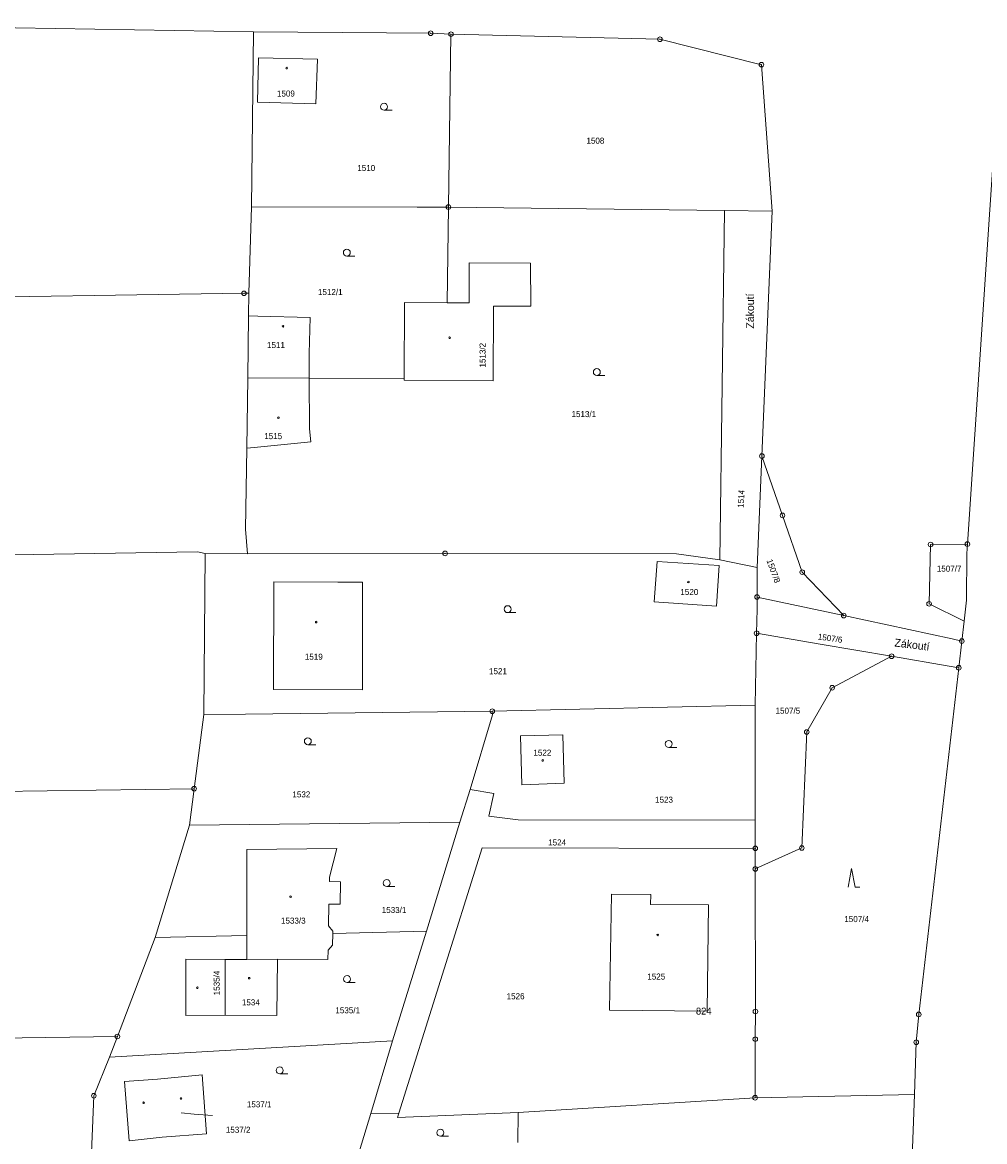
# Model space of a CAD drawing. Header units: metres. Extents: x -457056 to -456407, y -1113260 to -1112665.
# Tile 10 of 16: x -456737 to -456633, y -1113077 to -1112956. Entities that reach past the tile are written whole.
import ezdxf
from ezdxf.enums import TextEntityAlignment as Align

# ---------------------------------------------------------------- set-up
doc = ezdxf.new("R2010")
doc.units = ezdxf.units.M
for name, color, linetype, lineweight in [('KM_doplnkovy_popis', 7, 'Continuous', 0), ('KM_Parcelni_cislo', 7, 'Continuous', 0), ('KM_Plochy_katastr', 7, 'Continuous', 0), ('KM_Vlastnicka_hranice', 7, 'Continuous', 0)]:
    doc.layers.add(name, color=color, linetype=linetype, lineweight=lineweight)
doc.styles.add('Style-cs_Working', font='cs_Working.shx')

# ---------------------------------------------------------------- blocks, each defined once
blk = doc.blocks.new('4.02')
at = {"layer": 'KM_Plochy_katastr', "color": 251, "linetype": 'Continuous', "lineweight": 0}
blk.add_circle((-0.01, 0), 0.175, dxfattribs=at)
blk = doc.blocks.new('3.04')
at = {"layer": 'KM_Plochy_katastr', "color": 251, "linetype": 'Continuous', "lineweight": 0}
blk.add_line((0.01, 0), (1.76, 0), dxfattribs=at)
blk.add_circle((0.01, 0.75), 0.75, dxfattribs=at)
blk = doc.blocks.new('3.08')
at = {"layer": 'KM_Plochy_katastr', "color": 251, "linetype": 'Continuous', "lineweight": 0}
for p, q in [((0, 4), (-0.75, 0)), ((0.75, 0), (0, 4)), ((0.75, 0), (1.75, 0))]:
    blk.add_line(p, q, dxfattribs=at)
blk = doc.blocks.new('1.05')
at = {"layer": 'KM_doplnkovy_popis', "color": 251, "linetype": 'Continuous', "lineweight": 0}
for radius in [0.5, 0.0303]:
    blk.add_circle((0, 0), radius, dxfattribs=at)

msp = doc.modelspace()

# ---------------------------------------------------------------- linework, layer by layer
at = {"layer": 'KM_Parcelni_cislo', "linetype": 'Continuous', "flags": 128}
msp.add_lwpolyline([(-456719.75, -1113073.67), (-456718.37, -1113073.79), (-456716.36, -1113073.96)], dxfattribs=at)
at = {"layer": 'KM_Vlastnicka_hranice', "linetype": 'Continuous'}
for p, q in [((-456711.95, -1112956.97), (-456712.16, -1112975.87)), ((-456690.65, -1112957.23), (-456690.93, -1112975.89)), ((-456712.16, -1112975.87), (-456712.44, -1112985.19)), ((-456691.06, -1112986.22), (-456690.93, -1112975.89)), ((-456690.93, -1112975.89), (-456661.14, -1112976.27)), ((-456661.14, -1112976.27), (-456661.64, -1113013.98)), ((-456661.14, -1112976.27), (-456655.99, -1112976.35)), ((-456657.11, -1113002.77), (-456655.99, -1112976.35)), ((-456712.44, -1112985.19), (-456712.48, -1112987.63)), ((-456712.48, -1112987.63), (-456712.57, -1112994.33)), ((-456712.57, -1112994.33), (-456712.68, -1113001.93)), ((-456712.57, -1112994.33), (-456705.94, -1112994.35)), ((-456705.94, -1112994.35), (-456695.71, -1112994.38)), ((-456657.62, -1113014.81), (-456657.11, -1113002.77)), ((-456717.32, -1113030.68), (-456717.18, -1113013.27)), ((-456712.6, -1113013.31), (-456717.18, -1113013.27)), ((-456661.64, -1113013.98), (-456657.62, -1113014.81)), ((-456657.63, -1113017.98), (-456657.62, -1113014.81)), ((-456648.28, -1113019.99), (-456657.63, -1113017.98)), ((-456635.54, -1113022.74), (-456635.29, -1113020.58)), ((-456657.85, -1113029.66), (-456657.68, -1113021.89)), ((-456635.87, -1113025.62), (-456635.54, -1113022.74)), ((-456686.2, -1113030.31), (-456657.85, -1113029.66)), ((-456657.85, -1113029.66), (-456657.82, -1113042.07)), ((-456718.36, -1113038.67), (-456717.32, -1113030.68)), ((-456718.36, -1113038.67), (-456785.4, -1113039.64)), ((-456718.87, -1113042.6), (-456718.36, -1113038.67)), ((-456689.68, -1113042.29), (-456688.59, -1113038.76)), ((-456722.57, -1113054.73), (-456718.87, -1113042.6)), ((-456718.87, -1113042.6), (-456689.68, -1113042.29)), ((-456689.68, -1113042.29), (-456693.29, -1113054.06)), ((-456683.39, -1113042.04), (-456657.82, -1113042.07)), ((-456657.82, -1113042.07), (-456657.82, -1113045.11)), ((-456657.82, -1113047.33), (-456657.82, -1113045.11)), ((-456726.64, -1113065.42), (-456722.57, -1113054.73)), ((-456722.57, -1113054.73), (-456712.66, -1113054.5)), ((-456712.66, -1113054.5), (-456712.66, -1113057.1)), ((-456703.41, -1113054.29), (-456693.29, -1113054.06)), ((-456693.29, -1113054.06), (-456696.95, -1113065.88)), ((-456715, -1113057.11), (-456715.02, -1113063.12)), ((-456712.66, -1113057.1), (-456715, -1113057.11)), ((-456709.38, -1113057.08), (-456712.66, -1113057.1)), ((-456726.64, -1113065.42), (-456786.41, -1113066.27)), ((-456727.48, -1113067.64), (-456726.64, -1113065.42)), ((-456696.95, -1113065.88), (-456727.48, -1113067.64)), ((-456699.28, -1113073.74), (-456696.95, -1113065.88)), ((-456640.46, -1113066.04), (-456640.66, -1113071.67)), ((-456683.39, -1113073.61), (-456657.84, -1113072.03)), ((-456640.66, -1113071.67), (-456657.84, -1113072.03)), ((-456641.05, -1113082.49), (-456640.66, -1113071.67)), ((-456700.57, -1113077.87), (-456699.28, -1113073.74)), ((-456696.27, -1113073.68), (-456699.28, -1113073.74)), ((-456683.43, -1113076.86), (-456683.39, -1113073.61))]:
    msp.add_line(p, q, dxfattribs=at)
at = {"layer": 'KM_Vlastnicka_hranice', "linetype": 'Continuous', "flags": 128}
for points in [[(-456634.94, -1113012.27), (-456631.73, -1112964.3), (-456627.13, -1112928.77), (-456619.23, -1112886.76), (-456618.87, -1112884.47)], [(-456789.44, -1112958.04), (-456771.91, -1112955.97), (-456711.95, -1112956.97)], [(-456690.65, -1112957.23), (-456692.84, -1112957.13), (-456711.95, -1112956.97)], [(-456655.99, -1112976.35), (-456657.16, -1112960.52), (-456668.11, -1112957.78), (-456690.65, -1112957.23)], [(-456705.06, -1112959.94), (-456711.4, -1112959.78), (-456711.52, -1112964.56), (-456705.24, -1112964.74), (-456705.06, -1112959.94)], [(-456712.16, -1112975.87), (-456694.29, -1112975.89), (-456690.93, -1112975.89)], [(-456691.06, -1112986.22), (-456688.69, -1112986.23), (-456688.69, -1112981.9), (-456682.07, -1112981.94), (-456682.05, -1112986.59), (-456686.05, -1112986.57), (-456686.11, -1112994.65), (-456695.71, -1112994.59), (-456695.71, -1112994.38)], [(-456712.44, -1112985.19), (-456712.98, -1112985.2), (-456786.91, -1112986.32)], [(-456695.71, -1112994.38), (-456695.67, -1112986.19), (-456691.06, -1112986.22)], [(-456705.94, -1112994.35), (-456705.96, -1112991.68), (-456705.85, -1112987.81), (-456711.48, -1112987.66), (-456712.48, -1112987.63)], [(-456712.68, -1113001.93), (-456711.88, -1113001.85), (-456705.77, -1113001.22), (-456705.91, -1112999.84), (-456705.94, -1112994.35)], [(-456712.68, -1113001.93), (-456712.8, -1113010.64), (-456712.6, -1113013.31)], [(-456657.11, -1113002.77), (-456654.89, -1113009.17), (-456652.76, -1113015.3), (-456648.28, -1113019.99)], [(-456634.94, -1113012.27), (-456638.91, -1113012.31), (-456639.07, -1113018.72), (-456635.29, -1113020.58)], [(-456635.29, -1113020.58), (-456635.03, -1113018.32), (-456635.01, -1113013.27), (-456634.94, -1113012.27)], [(-456717.18, -1113013.27), (-456718, -1113013.1), (-456784.41, -1113014.17)], [(-456661.64, -1113013.98), (-456666.33, -1113013.33), (-456691.29, -1113013.27), (-456712.6, -1113013.31)], [(-456662.02, -1113018.97), (-456661.73, -1113014.58), (-456668.41, -1113014.15), (-456668.72, -1113018.5), (-456662.02, -1113018.97)], [(-456700.21, -1113016.37), (-456702.84, -1113016.37), (-456709.77, -1113016.35), (-456709.79, -1113027.98), (-456700.21, -1113028), (-456700.21, -1113017.83), (-456700.21, -1113016.37)], [(-456657.68, -1113021.89), (-456657.63, -1113019.29), (-456657.63, -1113017.98)], [(-456648.28, -1113019.99), (-456636.59, -1113022.51), (-456635.54, -1113022.74)], [(-456643.12, -1113024.38), (-456650.81, -1113023.06), (-456657.68, -1113021.89)], [(-456657.82, -1113047.33), (-456652.8, -1113045.07), (-456652.27, -1113032.55), (-456649.53, -1113027.78), (-456643.12, -1113024.38)], [(-456643.12, -1113024.38), (-456636.9, -1113025.44), (-456635.87, -1113025.62)], [(-456635.87, -1113025.62), (-456640.19, -1113063.04), (-456640.46, -1113066.04)], [(-456717.32, -1113030.68), (-456712.82, -1113030.62), (-456686.2, -1113030.31)], [(-456688.59, -1113038.76), (-456686.16, -1113030.69), (-456686.2, -1113030.31)], [(-456683, -1113038.24), (-456678.43, -1113038.09), (-456678.57, -1113032.85), (-456683.16, -1113032.98), (-456683, -1113038.24)], [(-456688.59, -1113038.76), (-456686.01, -1113039.2), (-456686.57, -1113041.62), (-456683.39, -1113042.04)], [(-456712.66, -1113054.5), (-456712.67, -1113048.25), (-456712.67, -1113045.25), (-456702.97, -1113045.12), (-456703.77, -1113048.23), (-456703.77, -1113048.69), (-456702.58, -1113048.72), (-456702.62, -1113051.15), (-456703.82, -1113051.13), (-456703.86, -1113053.49), (-456703.41, -1113054.04), (-456703.41, -1113054.29)], [(-456657.82, -1113045.11), (-456687.3, -1113045.04), (-456696.27, -1113073.68)], [(-456657.84, -1113072.03), (-456657.82, -1113065.71), (-456657.81, -1113062.72), (-456657.82, -1113047.33)], [(-456669.09, -1113050.1), (-456673.34, -1113050.04), (-456673.54, -1113062.56), (-456663.02, -1113062.68), (-456662.87, -1113051.19), (-456669.11, -1113051.17), (-456669.09, -1113050.1)], [(-456709.38, -1113057.08), (-456703.93, -1113057.1), (-456703.91, -1113056.09), (-456703.43, -1113055.56), (-456703.41, -1113054.29)], [(-456715.02, -1113063.12), (-456719.27, -1113063.14), (-456719.26, -1113057.08), (-456715, -1113057.11)], [(-456715.02, -1113063.12), (-456709.42, -1113063.14), (-456709.38, -1113057.08)], [(-456729.5, -1113079.71), (-456729.18, -1113071.81), (-456727.48, -1113067.64)], [(-456721.82, -1113076.3), (-456725.35, -1113076.67), (-456725.88, -1113070.28), (-456722.32, -1113070.02), (-456717.5, -1113069.56), (-456717.01, -1113075.92), (-456721.82, -1113076.3)], [(-456696.27, -1113073.68), (-456696.42, -1113074.16), (-456683.39, -1113073.61)]]:
    msp.add_lwpolyline(points, dxfattribs=at)

# ---------------------------------------------------------------- block references
at = {"layer": 'KM_doplnkovy_popis', "linetype": 'Continuous', "xscale": 0.5, "yscale": 0.5, "zscale": 0.5}
for p in [(-456692.84, -1112957.13), (-456690.65, -1112957.23), (-456668.11, -1112957.78), (-456657.16, -1112960.52), (-456690.93, -1112975.89), (-456712.98, -1112985.2), (-456657.11, -1113002.77), (-456654.89, -1113009.17), (-456638.91, -1113012.31), (-456634.94, -1113012.27), (-456691.29, -1113013.27), (-456652.76, -1113015.3), (-456657.63, -1113017.98), (-456639.07, -1113018.72), (-456648.28, -1113019.99), (-456657.68, -1113021.89), (-456635.54, -1113022.74), (-456643.12, -1113024.38), (-456635.87, -1113025.62), (-456649.53, -1113027.78), (-456686.2, -1113030.31), (-456652.27, -1113032.55), (-456718.36, -1113038.67), (-456657.82, -1113045.11), (-456652.8, -1113045.07), (-456657.82, -1113047.33), (-456657.81, -1113062.72), (-456640.19, -1113063.04), (-456726.64, -1113065.42), (-456657.82, -1113065.71), (-456640.46, -1113066.04), (-456729.18, -1113071.81), (-456657.84, -1113072.03)]:
    msp.add_blockref('1.05', p, dxfattribs=at)
at = {"layer": 'KM_Plochy_katastr', "linetype": 'Continuous', "xscale": 0.5, "yscale": 0.5, "zscale": 0.5}
for name, p in [('4.02', (-456708.37, -1112960.89)), ('3.04', (-456697.87, -1112965.44)), ('3.04', (-456701.89, -1112981.18)), ('4.02', (-456708.76, -1112988.76)), ('4.02', (-456690.79, -1112990)), ('3.04', (-456674.92, -1112994.07)), ('4.02', (-456709.26, -1112998.63)), ('4.02', (-456665.03, -1113016.37)), ('3.04', (-456684.54, -1113019.67)), ('4.02', (-456705.19, -1113020.69)), ('3.04', (-456706.1, -1113033.92)), ('3.04', (-456667.16, -1113034.21)), ('4.02', (-456680.75, -1113035.62)), ('3.08', (-456647.43, -1113049.29)), ('3.04', (-456697.59, -1113049.23)), ('4.02', (-456707.95, -1113050.33)), ('4.02', (-456668.34, -1113054.46)), ('4.02', (-456712.41, -1113059.12)), ('3.04', (-456701.86, -1113059.6)), ('4.02', (-456718, -1113060.16)), ('3.04', (-456709.13, -1113069.45)), ('4.02', (-456719.78, -1113072.11)), ('4.02', (-456723.8, -1113072.57)), ('3.04', (-456691.8, -1113076.18))]:
    msp.add_blockref(name, p, dxfattribs=at)

# ---------------------------------------------------------------- texts
at = {"layer": 'KM_doplnkovy_popis', "linetype": 'Continuous', "style": 'Style-cs_Working'}
for rotation, p in [(90, (-456658.38, -1112987.12)), (353, (-456640.91, -1113023.12))]:
    msp.add_text('Zákoutí', height=0.85, rotation=rotation, dxfattribs=at).set_placement(p, align=Align.MIDDLE_CENTER)
msp.add_text('824', height=0.75, dxfattribs=at).set_placement((-456662.55, -1113063.05), align=Align.RIGHT)
at = {"layer": 'KM_Parcelni_cislo', "linetype": 'Continuous', "style": 'Style-cs_Working'}
for s, p in [('1509', (-456708.46, -1112963.96)), ('1508', (-456675.07, -1112969.05)), ('1510', (-456699.79, -1112972)), ('1511', (-456709.53, -1112991.11)), ('1515', (-456709.83, -1113000.94)), ('1507/7', (-456636.91, -1113015.24)), ('1519', (-456705.45, -1113024.75)), ('1521', (-456685.58, -1113026.31)), ('1507/5', (-456654.31, -1113030.58)), ('1532', (-456706.79, -1113039.61)), ('1523', (-456667.67, -1113040.18)), ('1524', (-456679.2, -1113044.8)), ('1533/1', (-456696.79, -1113052.09)), ('1533/3', (-456707.66, -1113053.24)), ('1507/4', (-456646.89, -1113053.07)), ('1525', (-456668.51, -1113059.27)), ('1526', (-456683.68, -1113061.4)), ('1534', (-456712.24, -1113062.06)), ('1535/1', (-456701.79, -1113062.91))]:
    msp.add_text(s, height=0.65, dxfattribs=at).set_placement(p, align=Align.CENTER)
for s, p in [('1512/1', (-456705, -1112985.39)), ('1513/1', (-456677.65, -1112998.56)), ('1537/1', (-456712.67, -1113073.06))]:
    msp.add_text(s, height=0.65, dxfattribs=at).set_placement(p)
msp.add_text('1513/2', height=0.65, rotation=90, dxfattribs=at).set_placement((-456686.92, -1112993.21))
for s, rotation, p in [('1514', 87, (-456659.03, -1113007.4)), ('1507/8', 290, (-456656.17, -1113015.28)), ('1507/6', 352, (-456649.79, -1113022.75)), ('1535/4', 90, (-456715.6, -1113059.64))]:
    msp.add_text(s, height=0.65, rotation=rotation, dxfattribs=at).set_placement(p, align=Align.CENTER)
for s, p in [('1520', (-456664.94, -1113017.44)), ('1522', (-456680.79, -1113034.78))]:
    msp.add_text(s, height=0.65, dxfattribs=at).set_placement(p, align=Align.MIDDLE_CENTER)
msp.add_text('1537/2', height=0.65, dxfattribs=at).set_placement((-456714.94, -1113075.16), align=Align.TOP_LEFT)

doc.saveas('drawing.dxf')
